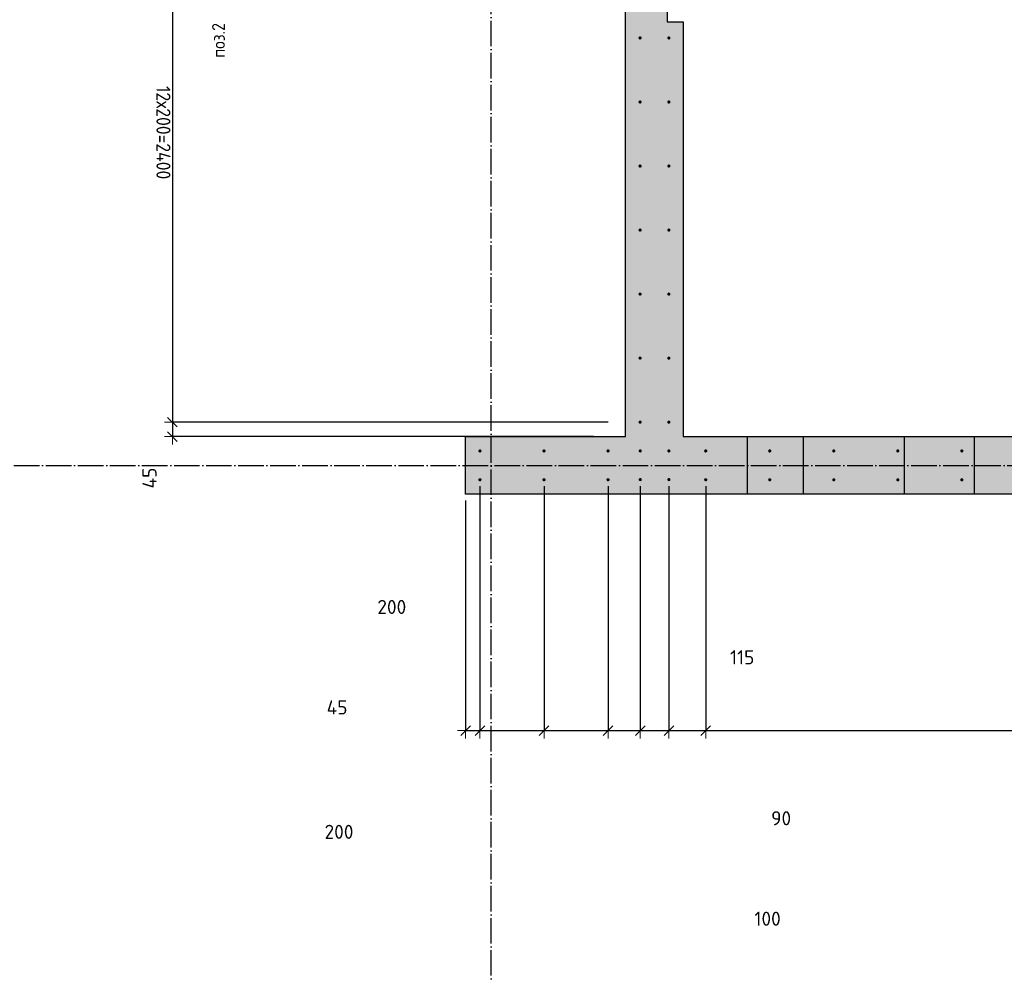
# Model space of a CAD drawing. Header units: millimetres. Extents: x -17997 to 37135, y 45383 to 72408.
# Tile 21 of 67: x 6927 to 10003, y 51756 to 54732. Entities that reach past the tile are written whole.
import ezdxf

# ---------------------------------------------------------------- set-up
doc = ezdxf.new("R2010")
doc.units = ezdxf.units.MM
doc.header["$PDMODE"] = 65
for name, pattern in [('______11', [100, 80, -10, 0, -10]), ('______5', [220, 160, -20, 20, -20]), ('________', [0])]:
    doc.linetypes.add(name, pattern=pattern)
for name, color, linetype, lineweight in [('Standard', 7, 'Continuous', 25), ('Арм.стержн. вертикальными 1', 22, 'Continuous', 35), ('Размерная линия_ общее', 7, 'Continuous', 13)]:
    doc.layers.add(name, color=color, linetype=linetype, lineweight=lineweight)
doc.layers.add('Осевая линия_ общее', color=7, linetype='______5', lineweight=13, true_color=0xa0a0a0)
doc.styles.add('ISOCPEUR', font='ISOCPEUR')
doc.dimstyles.new('DIMSTYLE_11', dxfattribs={"dimtxt": 44, "dimasz": 50, "dimexe": 0, "dimexo": 0, "dimgap": 22, "dimtad": 2, "dimdec": 0, "dimrnd": 5, "dimzin": 12, "dimdsep": 46, "dimtxsty": 'ISOCPEUR', "dimblk1": 'ALL_ML_STRICH', "dimblk2": 'ALL_ML_STRICH', "dimsah": 1, "dimcen": 0, "dimclrd": 7, "dimclre": 256, "dimclrt": 7, "dimadec": 0, "dimazin": 0, "dimtfac": 1, "dimtdec": 0, "dimtix": 1, "dimtmove": 2, "dimatfit": 3, "dimfxl": 0, "dimtvp": 1.2, "dimtzin": 0, "dimlwd": 0, "dimlwe": -3, "dimarcsym": 0})
doc.dimstyles.new('DIMSTYLE_20', dxfattribs={"dimtxt": 44, "dimasz": 50, "dimexe": 0, "dimexo": 0, "dimgap": 22, "dimtad": 0, "dimdec": 0, "dimrnd": 5, "dimzin": 12, "dimdsep": 46, "dimtxsty": 'ISOCPEUR', "dimblk1": 'ALL_ML_STRICH', "dimblk2": 'ALL_ML_STRICH', "dimsah": 1, "dimcen": 0, "dimclrd": 7, "dimclre": 256, "dimclrt": 7, "dimadec": 0, "dimazin": 0, "dimtfac": 1, "dimtdec": 0, "dimtix": 1, "dimtmove": 2, "dimatfit": 3, "dimfxl": 0, "dimtvp": 1.2, "dimtzin": 0, "dimlwd": 0, "dimlwe": -3, "dimarcsym": 0})
doc.dimstyles.new('DIMSTYLE_3', dxfattribs={"dimtxt": 44, "dimasz": 50, "dimexe": 0, "dimexo": 0, "dimgap": 22, "dimtad": 2, "dimdec": 0, "dimrnd": 5, "dimzin": 12, "dimdsep": 46, "dimtxsty": 'ISOCPEUR', "dimblk1": 'ALL_ML_STRICH', "dimblk2": 'ALL_ML_STRICH', "dimsah": 1, "dimcen": 0, "dimclrd": 7, "dimclre": 256, "dimclrt": 7, "dimadec": 0, "dimazin": 0, "dimtfac": 1, "dimtdec": 0, "dimtix": 1, "dimtmove": 2, "dimatfit": 3, "dimfxl": 0, "dimtzin": 0, "dimlwd": 0, "dimlwe": -3, "dimarcsym": 0})
doc.dimstyles.new('DIMSTYLE_9', dxfattribs={"dimtxt": 44, "dimasz": 50, "dimexe": 0, "dimexo": 0, "dimgap": 22, "dimtad": 0, "dimdec": 0, "dimrnd": 5, "dimzin": 12, "dimdsep": 46, "dimtxsty": 'ISOCPEUR', "dimblk1": 'ALL_ML_STRICH', "dimblk2": 'ALL_ML_STRICH', "dimsah": 1, "dimcen": 0, "dimclrd": 7, "dimclre": 256, "dimclrt": 7, "dimadec": 0, "dimazin": 0, "dimtfac": 1, "dimtdec": 0, "dimtix": 1, "dimtmove": 2, "dimatfit": 3, "dimfxl": 0, "dimtzin": 0, "dimlwd": 0, "dimlwe": -3, "dimarcsym": 0})

# ---------------------------------------------------------------- blocks, each defined once
blk = doc.blocks.new('ALL_ML_STRICH')
at = {"color": 0, "linetype": 'ByBlock', "lineweight": -2}
for p, q in [((-1, 0), (0.5, 0)), ((-0.3, -0.3), (0.3, 0.3)), ((0, -0.5), (0, 0.5))]:
    blk.add_line(p, q, dxfattribs=at)
blk = doc.blocks.new('*D266')
at = {"layer": 'DEFPOINTS', "color": 7, "linetype": 'Continuous', "lineweight": 13, "transparency": 33554687}
for p in [(8365, 53295), (8320, 53250), (8320, 52511.5)]:
    blk.add_point(p, dxfattribs=at)
at = {"layer": 'Размерная линия_ общее', "color": 253, "linetype": 'Continuous', "lineweight": -2, "true_color": 0xa0a0a0, "transparency": 33554687}
for p, q in [((8365, 53275), (8365, 52511.5)), ((8320, 53230), (8320, 52511.5))]:
    blk.add_line(p, q, dxfattribs=at)
at = {"layer": 'Размерная линия_ общее', "color": 7, "linetype": 'Continuous', "lineweight": -2, "transparency": 33554687}
blk.add_line((8320, 52511.5), (8365, 52511.5), dxfattribs=at)
at = {"layer": 'Размерная линия_ общее', "color": 7, "linetype": 'Continuous', "lineweight": 13, "transparency": 33554687, "xscale": 50, "yscale": 50, "zscale": 50, "rotation": 180}
blk.add_blockref('ALL_ML_STRICH', (8320, 52511.5), dxfattribs=at)
at = {"layer": 'Размерная линия_ общее', "color": 7, "linetype": 'Continuous', "lineweight": 13, "transparency": 33554687, "xscale": 50, "yscale": 50, "zscale": 50}
blk.add_blockref('ALL_ML_STRICH', (8365, 52511.5), dxfattribs=at)
at = {"layer": 'Размерная линия_ общее', "color": 7, "linetype": 'Continuous', "lineweight": 13, "transparency": 33554687, "insert": (7918.8, 52584), "char_height": 44, "width": 88, "attachment_point": 5, "style": 'ISOCPEUR'}
blk.add_mtext('\\A1;{45}', dxfattribs=at)
blk = doc.blocks.new('*D267')
at = {"layer": 'DEFPOINTS', "color": 7, "linetype": 'Continuous', "lineweight": 13, "transparency": 33554687}
for p in [(8365, 53295), (8565, 53295), (8365, 52511.5)]:
    blk.add_point(p, dxfattribs=at)
at = {"layer": 'Размерная линия_ общее', "color": 253, "linetype": 'Continuous', "lineweight": -2, "true_color": 0xa0a0a0, "transparency": 33554687}
for p, q in [((8365, 53275), (8365, 52511.5)), ((8565, 53275), (8565, 52511.5))]:
    blk.add_line(p, q, dxfattribs=at)
at = {"layer": 'Размерная линия_ общее', "color": 7, "linetype": 'Continuous', "lineweight": -2, "transparency": 33554687}
blk.add_line((8365, 52511.5), (8565, 52511.5), dxfattribs=at)
at = {"layer": 'Размерная линия_ общее', "color": 7, "linetype": 'Continuous', "lineweight": 13, "transparency": 33554687, "xscale": 50, "yscale": 50, "zscale": 50, "rotation": 180}
blk.add_blockref('ALL_ML_STRICH', (8365, 52511.5), dxfattribs=at)
at = {"layer": 'Размерная линия_ общее', "color": 7, "linetype": 'Continuous', "lineweight": 13, "transparency": 33554687, "xscale": 50, "yscale": 50, "zscale": 50}
blk.add_blockref('ALL_ML_STRICH', (8565, 52511.5), dxfattribs=at)
at = {"layer": 'Размерная линия_ общее', "color": 7, "linetype": 'Continuous', "lineweight": 13, "transparency": 33554687, "insert": (7924.7, 52195.3), "char_height": 44, "width": 132, "attachment_point": 5, "style": 'ISOCPEUR'}
blk.add_mtext('\\A1;{200}', dxfattribs=at)
blk = doc.blocks.new('*D268')
at = {"layer": 'DEFPOINTS', "color": 7, "linetype": 'Continuous', "lineweight": 13, "transparency": 33554687}
for p in [(8565, 53295), (8765, 53295), (8565, 52511.5)]:
    blk.add_point(p, dxfattribs=at)
at = {"layer": 'Размерная линия_ общее', "color": 253, "linetype": 'Continuous', "lineweight": -2, "true_color": 0xa0a0a0, "transparency": 33554687}
for p, q in [((8565, 53275), (8565, 52511.5)), ((8765, 53275), (8765, 52511.5))]:
    blk.add_line(p, q, dxfattribs=at)
at = {"layer": 'Размерная линия_ общее', "color": 7, "linetype": 'Continuous', "lineweight": -2, "transparency": 33554687}
blk.add_line((8565, 52511.5), (8765, 52511.5), dxfattribs=at)
at = {"layer": 'Размерная линия_ общее', "color": 7, "linetype": 'Continuous', "lineweight": 13, "transparency": 33554687, "xscale": 50, "yscale": 50, "zscale": 50, "rotation": 180}
blk.add_blockref('ALL_ML_STRICH', (8565, 52511.5), dxfattribs=at)
at = {"layer": 'Размерная линия_ общее', "color": 7, "linetype": 'Continuous', "lineweight": 13, "transparency": 33554687, "xscale": 50, "yscale": 50, "zscale": 50}
blk.add_blockref('ALL_ML_STRICH', (8765, 52511.5), dxfattribs=at)
at = {"layer": 'Размерная линия_ общее', "color": 7, "linetype": 'Continuous', "lineweight": 13, "transparency": 33554687, "insert": (8089.6, 52897.6), "char_height": 44, "width": 132, "attachment_point": 5, "style": 'ISOCPEUR'}
blk.add_mtext('\\A1;{200}', dxfattribs=at)
blk = doc.blocks.new('*D269')
at = {"layer": 'DEFPOINTS', "color": 7, "linetype": 'Continuous', "lineweight": 13, "transparency": 33554687}
for p in [(8765, 53295), (8865.5, 53295.5), (8765, 52511.5)]:
    blk.add_point(p, dxfattribs=at)
at = {"layer": 'Размерная линия_ общее', "color": 253, "linetype": 'Continuous', "lineweight": -2, "true_color": 0xa0a0a0, "transparency": 33554687}
for p, q in [((8765, 53275), (8765, 52511.5)), ((8865.5, 53275.5), (8865.5, 52511.5))]:
    blk.add_line(p, q, dxfattribs=at)
at = {"layer": 'Размерная линия_ общее', "color": 7, "linetype": 'Continuous', "lineweight": -2, "transparency": 33554687}
blk.add_line((8765, 52511.5), (8865.5, 52511.5), dxfattribs=at)
at = {"layer": 'Размерная линия_ общее', "color": 7, "linetype": 'Continuous', "lineweight": 13, "transparency": 33554687, "xscale": 50, "yscale": 50, "zscale": 50, "rotation": 180}
blk.add_blockref('ALL_ML_STRICH', (8765, 52511.5), dxfattribs=at)
at = {"layer": 'Размерная линия_ общее', "color": 7, "linetype": 'Continuous', "lineweight": 13, "transparency": 33554687, "xscale": 50, "yscale": 50, "zscale": 50}
blk.add_blockref('ALL_ML_STRICH', (8865.5, 52511.5), dxfattribs=at)
at = {"layer": 'Размерная линия_ общее', "color": 7, "linetype": 'Continuous', "lineweight": 13, "transparency": 33554687, "insert": (9263.3, 51923.9), "char_height": 44, "width": 132, "attachment_point": 5, "style": 'ISOCPEUR'}
blk.add_mtext('\\A1;{100}', dxfattribs=at)
blk = doc.blocks.new('*D270')
at = {"layer": 'DEFPOINTS', "color": 7, "linetype": 'Continuous', "lineweight": 13, "transparency": 33554687}
for p in [(8865.5, 53295.5), (8955, 53295.5), (8865.5, 52511.5)]:
    blk.add_point(p, dxfattribs=at)
at = {"layer": 'Размерная линия_ общее', "color": 253, "linetype": 'Continuous', "lineweight": -2, "true_color": 0xa0a0a0, "transparency": 33554687}
for p, q in [((8865.5, 53275.5), (8865.5, 52511.5)), ((8955, 53275.5), (8955, 52511.5))]:
    blk.add_line(p, q, dxfattribs=at)
at = {"layer": 'Размерная линия_ общее', "color": 7, "linetype": 'Continuous', "lineweight": -2, "transparency": 33554687}
blk.add_line((8865.5, 52511.5), (8955, 52511.5), dxfattribs=at)
at = {"layer": 'Размерная линия_ общее', "color": 7, "linetype": 'Continuous', "lineweight": 13, "transparency": 33554687, "xscale": 50, "yscale": 50, "zscale": 50, "rotation": 180}
blk.add_blockref('ALL_ML_STRICH', (8865.5, 52511.5), dxfattribs=at)
at = {"layer": 'Размерная линия_ общее', "color": 7, "linetype": 'Continuous', "lineweight": 13, "transparency": 33554687, "xscale": 50, "yscale": 50, "zscale": 50}
blk.add_blockref('ALL_ML_STRICH', (8955, 52511.5), dxfattribs=at)
at = {"layer": 'Размерная линия_ общее', "color": 7, "linetype": 'Continuous', "lineweight": 13, "transparency": 33554687, "insert": (9305.6, 52237.6), "char_height": 44, "width": 88, "attachment_point": 5, "style": 'ISOCPEUR'}
blk.add_mtext('\\A1;{90}', dxfattribs=at)
blk = doc.blocks.new('*D271')
at = {"layer": 'DEFPOINTS', "color": 7, "linetype": 'Continuous', "lineweight": 13, "transparency": 33554687}
for p in [(8955, 53295.5), (9070, 53295), (8955, 52511.5)]:
    blk.add_point(p, dxfattribs=at)
at = {"layer": 'Размерная линия_ общее', "color": 253, "linetype": 'Continuous', "lineweight": -2, "true_color": 0xa0a0a0, "transparency": 33554687}
for p, q in [((8955, 53275.5), (8955, 52511.5)), ((9070, 53275), (9070, 52511.5))]:
    blk.add_line(p, q, dxfattribs=at)
at = {"layer": 'Размерная линия_ общее', "color": 7, "linetype": 'Continuous', "lineweight": -2, "transparency": 33554687}
blk.add_line((8955, 52511.5), (9070, 52511.5), dxfattribs=at)
at = {"layer": 'Размерная линия_ общее', "color": 7, "linetype": 'Continuous', "lineweight": 13, "transparency": 33554687, "xscale": 50, "yscale": 50, "zscale": 50, "rotation": 180}
blk.add_blockref('ALL_ML_STRICH', (8955, 52511.5), dxfattribs=at)
at = {"layer": 'Размерная линия_ общее', "color": 7, "linetype": 'Continuous', "lineweight": 13, "transparency": 33554687, "xscale": 50, "yscale": 50, "zscale": 50}
blk.add_blockref('ALL_ML_STRICH', (9070, 52511.5), dxfattribs=at)
at = {"layer": 'Размерная линия_ общее', "color": 7, "linetype": 'Continuous', "lineweight": 13, "transparency": 33554687, "insert": (9183.9, 52740.4), "char_height": 44, "width": 132, "attachment_point": 5, "style": 'ISOCPEUR'}
blk.add_mtext('\\A1;{115}', dxfattribs=at)
blk = doc.blocks.new('*D272')
at = {"layer": 'DEFPOINTS', "color": 7, "linetype": 'Continuous', "lineweight": 13, "transparency": 33554687}
for p in [(9070, 53295), (13870, 53295), (9070, 52511.5)]:
    blk.add_point(p, dxfattribs=at)
at = {"layer": 'Размерная линия_ общее', "color": 253, "linetype": 'Continuous', "lineweight": -2, "true_color": 0xa0a0a0, "transparency": 33554687}
for p, q in [((9070, 53275), (9070, 52511.5)), ((13870, 53275), (13870, 52511.5))]:
    blk.add_line(p, q, dxfattribs=at)
at = {"layer": 'Размерная линия_ общее', "color": 7, "linetype": 'Continuous', "lineweight": -2, "transparency": 33554687}
blk.add_line((9070, 52511.5), (13870, 52511.5), dxfattribs=at)
at = {"layer": 'Размерная линия_ общее', "color": 7, "linetype": 'Continuous', "lineweight": 13, "transparency": 33554687, "xscale": 50, "yscale": 50, "zscale": 50, "rotation": 180}
blk.add_blockref('ALL_ML_STRICH', (9070, 52511.5), dxfattribs=at)
at = {"layer": 'Размерная линия_ общее', "color": 7, "linetype": 'Continuous', "lineweight": 13, "transparency": 33554687, "xscale": 50, "yscale": 50, "zscale": 50}
blk.add_blockref('ALL_ML_STRICH', (13870, 52511.5), dxfattribs=at)
at = {"layer": 'Размерная линия_ общее', "color": 7, "linetype": 'Continuous', "lineweight": 13, "transparency": 33554687, "insert": (11314, 52605.5), "char_height": 44, "width": 2.2, "attachment_point": 1, "line_spacing_factor": 0.60241, "style": 'ISOCPEUR'}
blk.add_mtext('\\W0.91;24х200=4800', dxfattribs=at)
blk = doc.blocks.new('*D297')
at = {"layer": 'DEFPOINTS', "color": 7, "linetype": 'Continuous', "lineweight": 13, "transparency": 33554687}
for p in [(7404.4, 55875), (8865, 55875), (8865, 53475)]:
    blk.add_point(p, dxfattribs=at)
at = {"layer": 'Размерная линия_ общее', "color": 253, "linetype": 'Continuous', "lineweight": -2, "true_color": 0xa0a0a0, "transparency": 33554687}
for p, q in [((8765, 55875), (7404.4, 55875)), ((8765, 53475), (7404.4, 53475))]:
    blk.add_line(p, q, dxfattribs=at)
at = {"layer": 'Размерная линия_ общее', "color": 7, "linetype": 'Continuous', "lineweight": -2, "transparency": 33554687}
blk.add_line((7404.4, 55875), (7404.4, 53475), dxfattribs=at)
at = {"layer": 'Размерная линия_ общее', "color": 7, "linetype": 'Continuous', "lineweight": 13, "transparency": 33554687, "xscale": 50, "yscale": 50, "zscale": 50}
for p, rotation in [((7404.4, 55875), 90), ((7404.4, 53475), 270)]:
    blk.add_blockref('ALL_ML_STRICH', p, dxfattribs=dict(at, rotation=rotation))
at = {"layer": 'Размерная линия_ общее', "color": 7, "linetype": 'Continuous', "lineweight": 13, "transparency": 33554687, "insert": (7398.4, 54525), "char_height": 44, "width": 2.2, "attachment_point": 1, "rotation": 270, "line_spacing_factor": 0.60241, "style": 'ISOCPEUR'}
blk.add_mtext('\\W0.91;12х200=2400', dxfattribs=at)
blk = doc.blocks.new('*D298')
at = {"layer": 'DEFPOINTS', "color": 7, "linetype": 'Continuous', "lineweight": 13, "transparency": 33554687}
for p in [(7404.4, 53475), (8865, 53475), (8820, 53430)]:
    blk.add_point(p, dxfattribs=at)
at = {"layer": 'Размерная линия_ общее', "color": 253, "linetype": 'Continuous', "lineweight": -2, "true_color": 0xa0a0a0, "transparency": 33554687}
for p, q in [((8765, 53475), (7404.4, 53475)), ((8720, 53430), (7404.4, 53430))]:
    blk.add_line(p, q, dxfattribs=at)
at = {"layer": 'Размерная линия_ общее', "color": 7, "linetype": 'Continuous', "lineweight": -2, "transparency": 33554687}
blk.add_line((7404.4, 53475), (7404.4, 53430), dxfattribs=at)
at = {"layer": 'Размерная линия_ общее', "color": 7, "linetype": 'Continuous', "lineweight": 13, "transparency": 33554687, "xscale": 50, "yscale": 50, "zscale": 50}
for p, rotation in [((7404.4, 53475), 90), ((7404.4, 53430), 270)]:
    blk.add_blockref('ALL_ML_STRICH', p, dxfattribs=dict(at, rotation=rotation))
at = {"layer": 'Размерная линия_ общее', "color": 7, "linetype": 'Continuous', "lineweight": 13, "transparency": 33554687, "insert": (7332.9, 53300.3), "char_height": 44, "width": 88, "attachment_point": 5, "rotation": 90, "style": 'ISOCPEUR'}
blk.add_mtext('\\A1;{45}', dxfattribs=at)
blk = doc.blocks.new('СЛОЖНЫЙ_ОБЪЕКТ_1')
at = {"layer": 'Осевая линия_ общее', "color": 253, "linetype": '______11', "lineweight": -3, "true_color": 0xa0a0a0, "transparency": 33554687}
for p, q in [((8400, 45740), (8400, 69780)), ((-2000, 53340), (14790, 53340))]:
    blk.add_line(p, q, dxfattribs=at)

msp = doc.modelspace()

# ---------------------------------------------------------------- hatches: boundary and pattern name
at = {"linetype": 'Continuous', "lineweight": 13, "transparency": 33554687}
for points in [[(8950, 54825), (8950, 54865), (9000, 54865), (9000, 55960), (8820, 55960), (8820, 53430), (9000, 53430), (9000, 54725), (8950, 54725), (8950, 54765), (9000, 54765), (9000, 54825)], [(13045, 53430), (8320, 53430), (8320, 53250), (13045, 53250)]]:
    msp.add_hatch(color=7, dxfattribs=at).paths.add_polyline_path(points)
at = {"layer": 'Арм.стержн. вертикальными 1', "linetype": 'Continuous', "lineweight": 50, "transparency": 33554687}
for points in [[(8870, 54675), (8869.6, 54676.9), (8868.6, 54678.5), (8866.9, 54679.6), (8865, 54680), (8863.1, 54679.6), (8861.5, 54678.5), (8860.4, 54676.9), (8860, 54675), (8860.4, 54673.1), (8861.5, 54671.5), (8863.1, 54670.4), (8865, 54670), (8866.9, 54670.4), (8868.6, 54671.5), (8869.6, 54673.1)], [(8960, 54675), (8959.6, 54676.9), (8958.6, 54678.5), (8956.9, 54679.6), (8955, 54680), (8953.1, 54679.6), (8951.5, 54678.5), (8950.4, 54676.9), (8950, 54675), (8950.4, 54673.1), (8951.5, 54671.5), (8953.1, 54670.4), (8955, 54670), (8956.9, 54670.4), (8958.6, 54671.5), (8959.6, 54673.1)], [(8870, 54475), (8869.6, 54476.9), (8868.6, 54478.5), (8866.9, 54479.6), (8865, 54480), (8863.1, 54479.6), (8861.5, 54478.5), (8860.4, 54476.9), (8860, 54475), (8860.4, 54473.1), (8861.5, 54471.5), (8863.1, 54470.4), (8865, 54470), (8866.9, 54470.4), (8868.6, 54471.5), (8869.6, 54473.1)], [(8960, 54475), (8959.6, 54476.9), (8958.6, 54478.5), (8956.9, 54479.6), (8955, 54480), (8953.1, 54479.6), (8951.5, 54478.5), (8950.4, 54476.9), (8950, 54475), (8950.4, 54473.1), (8951.5, 54471.5), (8953.1, 54470.4), (8955, 54470), (8956.9, 54470.4), (8958.6, 54471.5), (8959.6, 54473.1)], [(8870, 54275), (8869.6, 54276.9), (8868.6, 54278.5), (8866.9, 54279.6), (8865, 54280), (8863.1, 54279.6), (8861.5, 54278.5), (8860.4, 54276.9), (8860, 54275), (8860.4, 54273.1), (8861.5, 54271.5), (8863.1, 54270.4), (8865, 54270), (8866.9, 54270.4), (8868.6, 54271.5), (8869.6, 54273.1)], [(8960, 54275), (8959.6, 54276.9), (8958.6, 54278.5), (8956.9, 54279.6), (8955, 54280), (8953.1, 54279.6), (8951.5, 54278.5), (8950.4, 54276.9), (8950, 54275), (8950.4, 54273.1), (8951.5, 54271.5), (8953.1, 54270.4), (8955, 54270), (8956.9, 54270.4), (8958.6, 54271.5), (8959.6, 54273.1)], [(8870, 54075), (8869.6, 54076.9), (8868.6, 54078.5), (8866.9, 54079.6), (8865, 54080), (8863.1, 54079.6), (8861.5, 54078.5), (8860.4, 54076.9), (8860, 54075), (8860.4, 54073.1), (8861.5, 54071.5), (8863.1, 54070.4), (8865, 54070), (8866.9, 54070.4), (8868.6, 54071.5), (8869.6, 54073.1)], [(8960, 54075), (8959.6, 54076.9), (8958.6, 54078.5), (8956.9, 54079.6), (8955, 54080), (8953.1, 54079.6), (8951.5, 54078.5), (8950.4, 54076.9), (8950, 54075), (8950.4, 54073.1), (8951.5, 54071.5), (8953.1, 54070.4), (8955, 54070), (8956.9, 54070.4), (8958.6, 54071.5), (8959.6, 54073.1)], [(8870, 53875), (8869.6, 53876.9), (8868.6, 53878.5), (8866.9, 53879.6), (8865, 53880), (8863.1, 53879.6), (8861.5, 53878.5), (8860.4, 53876.9), (8860, 53875), (8860.4, 53873.1), (8861.5, 53871.5), (8863.1, 53870.4), (8865, 53870), (8866.9, 53870.4), (8868.6, 53871.5), (8869.6, 53873.1)], [(8960, 53875), (8959.6, 53876.9), (8958.6, 53878.5), (8956.9, 53879.6), (8955, 53880), (8953.1, 53879.6), (8951.5, 53878.5), (8950.4, 53876.9), (8950, 53875), (8950.4, 53873.1), (8951.5, 53871.5), (8953.1, 53870.4), (8955, 53870), (8956.9, 53870.4), (8958.6, 53871.5), (8959.6, 53873.1)], [(8870, 53675), (8869.6, 53676.9), (8868.6, 53678.5), (8866.9, 53679.6), (8865, 53680), (8863.1, 53679.6), (8861.5, 53678.5), (8860.4, 53676.9), (8860, 53675), (8860.4, 53673.1), (8861.5, 53671.5), (8863.1, 53670.4), (8865, 53670), (8866.9, 53670.4), (8868.6, 53671.5), (8869.6, 53673.1)], [(8960, 53675), (8959.6, 53676.9), (8958.6, 53678.5), (8956.9, 53679.6), (8955, 53680), (8953.1, 53679.6), (8951.5, 53678.5), (8950.4, 53676.9), (8950, 53675), (8950.4, 53673.1), (8951.5, 53671.5), (8953.1, 53670.4), (8955, 53670), (8956.9, 53670.4), (8958.6, 53671.5), (8959.6, 53673.1)], [(8870, 53475), (8869.6, 53476.9), (8868.6, 53478.5), (8866.9, 53479.6), (8865, 53480), (8863.1, 53479.6), (8861.5, 53478.5), (8860.4, 53476.9), (8860, 53475), (8860.4, 53473.1), (8861.5, 53471.5), (8863.1, 53470.4), (8865, 53470), (8866.9, 53470.4), (8868.6, 53471.5), (8869.6, 53473.1)], [(8960, 53475), (8959.6, 53476.9), (8958.6, 53478.5), (8956.9, 53479.6), (8955, 53480), (8953.1, 53479.6), (8951.5, 53478.5), (8950.4, 53476.9), (8950, 53475), (8950.4, 53473.1), (8951.5, 53471.5), (8953.1, 53470.4), (8955, 53470), (8956.9, 53470.4), (8958.6, 53471.5), (8959.6, 53473.1)], [(8370, 53385), (8369.6, 53386.9), (8368.6, 53388.5), (8366.9, 53389.6), (8365, 53390), (8363.1, 53389.6), (8361.5, 53388.5), (8360.4, 53386.9), (8360, 53385), (8360.4, 53383.1), (8361.5, 53381.5), (8363.1, 53380.4), (8365, 53380), (8366.9, 53380.4), (8368.6, 53381.5), (8369.6, 53383.1)], [(8570, 53385), (8569.6, 53386.9), (8568.6, 53388.5), (8566.9, 53389.6), (8565, 53390), (8563.1, 53389.6), (8561.5, 53388.5), (8560.4, 53386.9), (8560, 53385), (8560.4, 53383.1), (8561.5, 53381.5), (8563.1, 53380.4), (8565, 53380), (8566.9, 53380.4), (8568.6, 53381.5), (8569.6, 53383.1)], [(8770, 53385), (8769.6, 53386.9), (8768.6, 53388.5), (8766.9, 53389.6), (8765, 53390), (8763.1, 53389.6), (8761.5, 53388.5), (8760.4, 53386.9), (8760, 53385), (8760.4, 53383.1), (8761.5, 53381.5), (8763.1, 53380.4), (8765, 53380), (8766.9, 53380.4), (8768.6, 53381.5), (8769.6, 53383.1)], [(8870.5, 53385), (8870.1, 53386.9), (8869, 53388.5), (8867.4, 53389.6), (8865.5, 53390), (8863.6, 53389.6), (8862, 53388.5), (8860.9, 53386.9), (8860.5, 53385), (8860.9, 53383.1), (8862, 53381.5), (8863.6, 53380.4), (8865.5, 53380), (8867.4, 53380.4), (8869, 53381.5), (8870.1, 53383.1)], [(8960, 53385), (8959.6, 53386.9), (8958.6, 53388.5), (8956.9, 53389.6), (8955, 53390), (8953.1, 53389.6), (8951.5, 53388.5), (8950.4, 53386.9), (8950, 53385), (8950.4, 53383.1), (8951.5, 53381.5), (8953.1, 53380.4), (8955, 53380), (8956.9, 53380.4), (8958.6, 53381.5), (8959.6, 53383.1)], [(9075, 53385), (9074.6, 53386.9), (9073.6, 53388.5), (9071.9, 53389.6), (9070, 53390), (9068.1, 53389.6), (9066.5, 53388.5), (9065.4, 53386.9), (9065, 53385), (9065.4, 53383.1), (9066.5, 53381.5), (9068.1, 53380.4), (9070, 53380), (9071.9, 53380.4), (9073.6, 53381.5), (9074.6, 53383.1)], [(9275, 53385), (9274.6, 53386.9), (9273.6, 53388.5), (9271.9, 53389.6), (9270, 53390), (9268.1, 53389.6), (9266.5, 53388.5), (9265.4, 53386.9), (9265, 53385), (9265.4, 53383.1), (9266.5, 53381.5), (9268.1, 53380.4), (9270, 53380), (9271.9, 53380.4), (9273.6, 53381.5), (9274.6, 53383.1)], [(9475, 53385), (9474.6, 53386.9), (9473.6, 53388.5), (9471.9, 53389.6), (9470, 53390), (9468.1, 53389.6), (9466.5, 53388.5), (9465.4, 53386.9), (9465, 53385), (9465.4, 53383.1), (9466.5, 53381.5), (9468.1, 53380.4), (9470, 53380), (9471.9, 53380.4), (9473.6, 53381.5), (9474.6, 53383.1)], [(9675, 53385), (9674.6, 53386.9), (9673.6, 53388.5), (9671.9, 53389.6), (9670, 53390), (9668.1, 53389.6), (9666.5, 53388.5), (9665.4, 53386.9), (9665, 53385), (9665.4, 53383.1), (9666.5, 53381.5), (9668.1, 53380.4), (9670, 53380), (9671.9, 53380.4), (9673.6, 53381.5), (9674.6, 53383.1)], [(9875, 53385), (9874.6, 53386.9), (9873.6, 53388.5), (9871.9, 53389.6), (9870, 53390), (9868.1, 53389.6), (9866.5, 53388.5), (9865.4, 53386.9), (9865, 53385), (9865.4, 53383.1), (9866.5, 53381.5), (9868.1, 53380.4), (9870, 53380), (9871.9, 53380.4), (9873.6, 53381.5), (9874.6, 53383.1)], [(8370, 53295), (8369.6, 53296.9), (8368.6, 53298.5), (8366.9, 53299.6), (8365, 53300), (8363.1, 53299.6), (8361.5, 53298.5), (8360.4, 53296.9), (8360, 53295), (8360.4, 53293.1), (8361.5, 53291.5), (8363.1, 53290.4), (8365, 53290), (8366.9, 53290.4), (8368.6, 53291.5), (8369.6, 53293.1)], [(8570, 53295), (8569.6, 53296.9), (8568.6, 53298.5), (8566.9, 53299.6), (8565, 53300), (8563.1, 53299.6), (8561.5, 53298.5), (8560.4, 53296.9), (8560, 53295), (8560.4, 53293.1), (8561.5, 53291.5), (8563.1, 53290.4), (8565, 53290), (8566.9, 53290.4), (8568.6, 53291.5), (8569.6, 53293.1)], [(8770, 53295), (8769.6, 53296.9), (8768.6, 53298.5), (8766.9, 53299.6), (8765, 53300), (8763.1, 53299.6), (8761.5, 53298.5), (8760.4, 53296.9), (8760, 53295), (8760.4, 53293.1), (8761.5, 53291.5), (8763.1, 53290.4), (8765, 53290), (8766.9, 53290.4), (8768.6, 53291.5), (8769.6, 53293.1)], [(8870.5, 53295.5), (8870.1, 53297.4), (8869, 53299), (8867.4, 53300.1), (8865.5, 53300.5), (8863.6, 53300.1), (8862, 53299), (8860.9, 53297.4), (8860.5, 53295.5), (8860.9, 53293.6), (8862, 53291.9), (8863.6, 53290.9), (8865.5, 53290.5), (8867.4, 53290.9), (8869, 53291.9), (8870.1, 53293.6)], [(8960, 53295.5), (8959.6, 53297.4), (8958.6, 53299), (8956.9, 53300.1), (8955, 53300.5), (8953.1, 53300.1), (8951.5, 53299), (8950.4, 53297.4), (8950, 53295.5), (8950.4, 53293.6), (8951.5, 53291.9), (8953.1, 53290.9), (8955, 53290.5), (8956.9, 53290.9), (8958.6, 53291.9), (8959.6, 53293.6)], [(9075, 53295), (9074.6, 53296.9), (9073.6, 53298.5), (9071.9, 53299.6), (9070, 53300), (9068.1, 53299.6), (9066.5, 53298.5), (9065.4, 53296.9), (9065, 53295), (9065.4, 53293.1), (9066.5, 53291.5), (9068.1, 53290.4), (9070, 53290), (9071.9, 53290.4), (9073.6, 53291.5), (9074.6, 53293.1)], [(9275, 53295), (9274.6, 53296.9), (9273.6, 53298.5), (9271.9, 53299.6), (9270, 53300), (9268.1, 53299.6), (9266.5, 53298.5), (9265.4, 53296.9), (9265, 53295), (9265.4, 53293.1), (9266.5, 53291.5), (9268.1, 53290.4), (9270, 53290), (9271.9, 53290.4), (9273.6, 53291.5), (9274.6, 53293.1)], [(9475, 53295), (9474.6, 53296.9), (9473.6, 53298.5), (9471.9, 53299.6), (9470, 53300), (9468.1, 53299.6), (9466.5, 53298.5), (9465.4, 53296.9), (9465, 53295), (9465.4, 53293.1), (9466.5, 53291.5), (9468.1, 53290.4), (9470, 53290), (9471.9, 53290.4), (9473.6, 53291.5), (9474.6, 53293.1)], [(9675, 53295), (9674.6, 53296.9), (9673.6, 53298.5), (9671.9, 53299.6), (9670, 53300), (9668.1, 53299.6), (9666.5, 53298.5), (9665.4, 53296.9), (9665, 53295), (9665.4, 53293.1), (9666.5, 53291.5), (9668.1, 53290.4), (9670, 53290), (9671.9, 53290.4), (9673.6, 53291.5), (9674.6, 53293.1)], [(9875, 53295), (9874.6, 53296.9), (9873.6, 53298.5), (9871.9, 53299.6), (9870, 53300), (9868.1, 53299.6), (9866.5, 53298.5), (9865.4, 53296.9), (9865, 53295), (9865.4, 53293.1), (9866.5, 53291.5), (9868.1, 53290.4), (9870, 53290), (9871.9, 53290.4), (9873.6, 53291.5), (9874.6, 53293.1)]]:
    msp.add_hatch(color=4, dxfattribs=at).paths.add_polyline_path(points)

# ---------------------------------------------------------------- linework, layer by layer
at = {"color": 7, "linetype": 'Continuous', "lineweight": 25, "transparency": 33554687}
for p, q in [((8820, 53430), (8820, 55960)), ((8950, 54765), (8950, 54725)), ((8950, 54725), (9000, 54725)), ((9000, 54725), (9000, 53430)), ((8320, 53250), (8320, 53430)), ((8320, 53430), (8820, 53430)), ((9000, 53430), (13045, 53430)), ((13045, 53250), (8320, 53250))]:
    msp.add_line(p, q, dxfattribs=at)
at = {"color": 7, "linetype": '________', "lineweight": 25, "transparency": 33554687}
for p, q in [((9200, 53430), (9200, 53250)), ((9375, 53250), (9375, 53430)), ((9690, 53430), (9690, 53250)), ((9910, 53250), (9910, 53430))]:
    msp.add_line(p, q, dxfattribs=at)

# ---------------------------------------------------------------- block references
at = {"layer": 'Осевая линия_ общее', "color": 253, "linetype": '______11', "lineweight": -3, "true_color": 0xa0a0a0, "transparency": 33554687}
msp.add_blockref('СЛОЖНЫЙ_ОБЪЕКТ_1', (0, 0), dxfattribs=at)

# ---------------------------------------------------------------- texts
at = {"layer": 'Standard', "color": 7, "linetype": 'Continuous', "lineweight": 13, "transparency": 33554687, "insert": (7548.4, 54667.4), "char_height": 40, "width": 127.972, "attachment_point": 5, "rotation": 90, "style": 'ISOCPEUR'}
msp.add_mtext('\\A1;{\\fISOCPEUR|i0|b0;\\H40.000000;\\W0.909091;\\C7;поз.2}\\P', dxfattribs=at)

# ---------------------------------------------------------------- dimensions: what is measured, and where the dimension line sits
at = {"layer": 'Размерная линия_ общее', "color": 7, "linetype": 'Continuous', "lineweight": 13, "transparency": 33554687}
dim = msp.add_linear_dim(base=(7404.4, 53475), p1=(8765, 55875), p2=(8765, 53475), angle=270, text='\\W0.91;12х200=2400', dimstyle='DIMSTYLE_3', override={"dimpost": '<>', "dimclrd": 7, "dimclre": 253, "dimclrt": 7, "dimlwd": 0, "dimlwe": 65533}, dxfattribs=at)
dim.commit()
dim.dimension.update_dxf_attribs({"geometry": '*D297', "text_midpoint": (7382.4, 54675), "dimtype": 160})
dim = msp.add_linear_dim(base=(7404.4, 53430), p1=(8765, 53475), p2=(8720, 53430), angle=270, dimstyle='DIMSTYLE_11', override={"dimpost": '<>', "dimclrd": 7, "dimclre": 253, "dimclrt": 7, "dimlwd": 0, "dimlwe": 65533}, dxfattribs=at)
dim.commit()
dim.dimension.update_dxf_attribs({"geometry": '*D298', "text_midpoint": (7332.9, 53300.3), "dimtype": 160})
for base, p1, p2, dimstyle, picture, middle in [((8565, 52511.5), (8365, 53275), (8565, 53275), 'DIMSTYLE_9', '*D267', (7924.7, 52195.3)), ((8365, 52511.5), (8320, 53230), (8365, 53275), 'DIMSTYLE_11', '*D266', (7918.8, 52584)), ((8765, 52511.5), (8565, 53275), (8765, 53275), 'DIMSTYLE_3', '*D268', (8089.6, 52897.6)), ((8865.4687, 52511.4844), (8765, 53275.0003), (8865.4687, 53275.4687), 'DIMSTYLE_20', '*D269', (9263.264, 51923.8949)), ((8955, 52511.4844), (8865.4687, 53275.4687), (8955, 53275.4687), 'DIMSTYLE_20', '*D270', (9305.5986, 52237.6483)), ((9070, 52511.5), (8955, 53275.5), (9070, 53275), 'DIMSTYLE_11', '*D271', (9183.9, 52740.4))]:
    dim = msp.add_linear_dim(base=base, p1=p1, p2=p2, dimstyle=dimstyle, override={"dimpost": '<>', "dimclrd": 7, "dimclre": 253, "dimclrt": 7, "dimlwd": 0, "dimlwe": 65533}, dxfattribs=at)
    dim.commit()
    dim.dimension.update_dxf_attribs({"geometry": picture, "text_midpoint": middle, "dimtype": 160})
dim = msp.add_linear_dim(base=(13870, 52511.5), p1=(9070, 53275), p2=(13870, 53275), text='\\W0.91;24х200=4800', dimstyle='DIMSTYLE_3', override={"dimpost": '<>', "dimclrd": 7, "dimclre": 253, "dimclrt": 7, "dimlwd": 0, "dimlwe": 65533}, dxfattribs=at)
dim.commit()
dim.dimension.update_dxf_attribs({"geometry": '*D272', "text_midpoint": (11470, 52533.5), "dimtype": 160})

doc.saveas('drawing.dxf')
